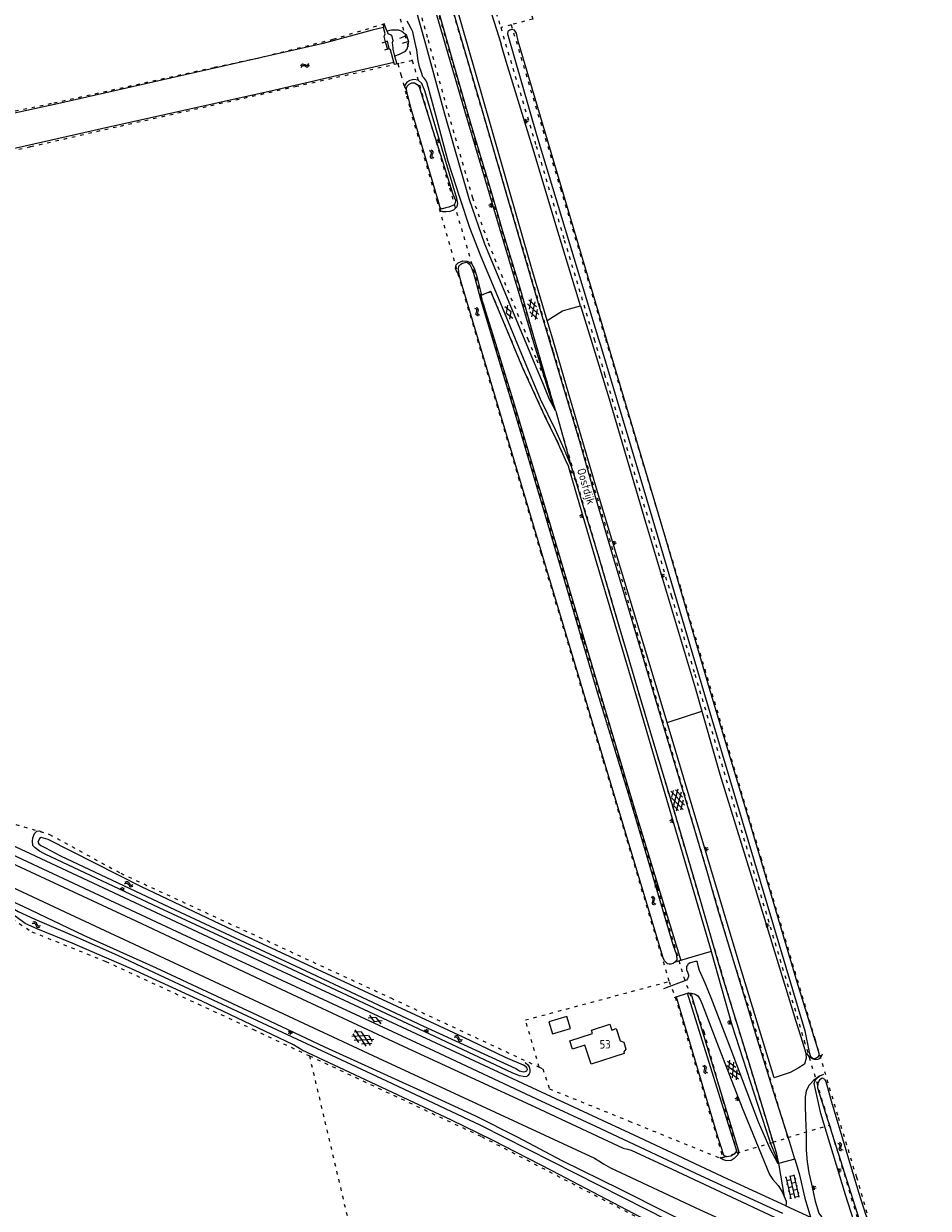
# Model space of a CAD drawing. Header units: metres. Extents: x 64961 to 73789, y 403835 to 410663.
# Tile 59 of 135: x 70193 to 70460, y 404243 to 404593. Entities that reach past the tile are written whole.
import ezdxf

# ---------------------------------------------------------------- set-up
doc = ezdxf.new("R2010")
doc.units = ezdxf.units.M
doc.linetypes.add('PERCEELGRENS', pattern=[2.5, 1, -1.5])
for name, color, linetype, lineweight in [('B-GEO-OG-GEBOUW_hoofdgebouw-G', 2, 'Continuous', 25), ('B-GEO-OG-GEBOUW_huisnr-T', 6, 'Continuous', 25), ('B-GEO-OG-GRENS_perceel-G', 253, 'PERCEELGRENS', 0), ('B-GEO-OG-HEK-G', 253, 'WZE_AFRASTERING', 0), ('B-GEO-OG-KUNSTWERK-G', 253, 'Continuous', 0), ('B-GEO-OG-OVLIJNOBJ-G', 253, 'Continuous', 0), ('B-GEO-OG-SLOOT_insteek-G', 253, 'Continuous', 0), ('B-GEO-OG-STRAATNAAM-T', 7, 'Continuous', 35), ('B-GEO-OG-TALUD-S', 253, 'Continuous', 0), ('B-GEO-OG-VERH_gesl-S', 253, 'Continuous', 0), ('B-GEO-OG-VERH_kntgesl-G', 253, 'Continuous', 0), ('B-GEO-OG-VERH_kntopen-G', 253, 'Continuous', 0), ('B-GEO-OG-VERH_open-S', 253, 'Continuous', 0), ('B-GEO-OG-WATER-S', 253, 'Continuous', 0), ('T22', 7, 'Continuous', 0)]:
    doc.layers.add(name, color=color, linetype=linetype, lineweight=lineweight)
doc.styles.add('isocp', font='isocp.shx')
doc.linetypes.add('WZE_AFRASTERING', pattern='A,9,-1.72,[205,WZE.shx,S=0.155,R=0,X=0,Y=0],-3.28', length=14)

# ---------------------------------------------------------------- blocks, each defined once
blk = doc.blocks.new('S024')
at = {"color": 0}
for p, q in [((0, 1.2), (6.7, 1.2)), ((0, 0), (6.7, 0)), ((0.2, 1.2), (0.2, 0)), ((1.25, 1.5), (1.25, 1.2)), ((1.25, 0), (1.25, -1.2)), ((2.3, 1.2), (2.3, 0)), ((3.35, 1.5), (3.35, 1.2)), ((3.35, 0), (3.35, -1.2)), ((4.4, 1.2), (4.4, 0)), ((5.45, 1.5), (5.45, 1.2)), ((5.45, 0), (5.45, -1.2)), ((6.5, 1.2), (6.5, 0)), ((0, -1.2), (6.7, -1.2)), ((0.2, -1.2), (0.2, -1.5)), ((2.3, -1.2), (2.3, -1.5)), ((4.4, -1.2), (4.4, -1.5)), ((6.5, -1.2), (6.5, -1.5))]:
    blk.add_line(p, q, dxfattribs=at)
blk = doc.blocks.new('S04')
at = {"color": 0}
for p, q in [((0, 0.5), (0.5, 0.5)), ((0, 0.25), (1, 0.25)), ((0, 0), (0.5, 0)), ((0, -0.25), (1, -0.25)), ((0, -0.5), (0.5, -0.5))]:
    blk.add_line(p, q, dxfattribs=at)
blk = doc.blocks.new('S05')
at = {"color": 0}
for p, q in [((0.08, 0.3), (0.38, 0.59)), ((0.11, -0.19), (0.41, 0.09)), ((0.38, 0.59), (0.68, 0.71)), ((0.41, 0.09), (0.71, 0.21)), ((0.68, 0.71), (1.01, 0.62)), ((0.71, 0.21), (1.02, 0.12)), ((1.01, 0.62), (1.33, 0.37)), ((1.02, 0.12), (1.36, -0.12)), ((1.33, 0.37), (1.66, 0.13)), ((1.66, 0.13), (1.97, 0.04)), ((1.97, 0.04), (2.28, 0.16)), ((2.28, 0.16), (2.58, 0.44)), ((1.36, -0.12), (1.68, -0.37)), ((1.68, -0.37), (2, -0.46)), ((2, -0.46), (2.31, -0.33)), ((2.31, -0.33), (2.61, -0.05))]:
    blk.add_line(p, q, dxfattribs=at)
blk = doc.blocks.new('S014')
at = {"color": 0}
for p, q in [((0, -0.75), (4.2, 1.67)), ((0, 0.65), (1.78, 1.67)), ((5.07, -1.52), (0, 1.4)), ((2.64, -1.52), (0, 0)), ((1.08, -1.52), (6.15, 1.4)), ((6.15, -0.75), (1.95, 1.67)), ((3.51, -1.52), (6.15, 0)), ((6.15, 0.65), (4.37, 1.67))]:
    blk.add_line(p, q, dxfattribs=at)
blk = doc.blocks.new('S012')
at = {"color": 0}
for p, q in [((1.18, 2.05), (0, 0)), ((1.18, -2.05), (0, 0)), ((1.4, 0), (0.21, -2.05)), ((1.4, 0), (0.22, 2.05))]:
    blk.add_line(p, q, dxfattribs=at)
blk = doc.blocks.new('S016')
at = {"color": 0, "linetype": 'Continuous'}
for points in [[(0.01, -0.38), (2.65, 1.15)], [(2.65, -1.15), (0.01, 0.38)], [(5.07, -1.15), (1.09, 1.15)], [(1.09, -1.15), (5.07, 1.15)], [(6.16, -0.38), (3.51, 1.15)], [(3.51, -1.15), (6.16, 0.37)]]:
    blk.add_lwpolyline(points, dxfattribs=at)

msp = doc.modelspace()

# ---------------------------------------------------------------- linework, layer by layer
at = {"layer": 'B-GEO-OG-GEBOUW_hoofdgebouw-G'}
for points in [[(70354.532, 404296.413), (70353.469, 404299.959), (70348.162, 404298.368), (70349.225, 404294.823), (70354.532, 404296.413)], [(70370.944, 404290.247), (70370.303, 404289.495), (70370.458, 404289.016), (70360.658, 404285.85), (70358.836, 404291.483), (70355.174, 404290.3), (70354.381, 404292.754), (70361.029, 404294.901), (70360.725, 404295.841), (70366.176, 404297.602), (70366.733, 404295.88), (70368.096, 404296.32), (70369.272, 404292.684), (70370.28, 404292.298), (70370.944, 404290.247)]]:
    msp.add_lwpolyline(points, dxfattribs=at)
at = {"layer": 'B-GEO-OG-GRENS_perceel-G'}
for points in [[(70292.991, 404679.622), (70294.659, 404670.259), (70296.63, 404662.284), (70297.942, 404656.368), (70300.49, 404648.287), (70311.545, 404609.805), (70326.429, 404558.406), (70343.844, 404500)], [(70292.991, 404679.622), (70293.016, 404677.169), (70293.609, 404672.787), (70294.361, 404667.487), (70295.72, 404657.798), (70296.689, 404649.689), (70297.499, 404641.795), (70298.497, 404636.717), (70299.943, 404632.065), (70301.71, 404625.938), (70305.407, 404613.356), (70309.225, 404599.739), (70312.463, 404588.419), (70318.41, 404566.762), (70325.614, 404541.78), (70330.225, 404528.433), (70341.997, 404500)], [(70348.43, 404500), (70330.828, 404559.46), (70316.86, 404607.038), (70307.118, 404641.061), (70299.189, 404671.602), (70298.735, 404673.941)], [(70322.202, 404668.446), (70321.969, 404666.465), (70327.757, 404647.327), (70335.417, 404621.878), (70343.424, 404594.58), (70337.017, 404592.86)], [(70312.287, 404664.656), (70313.385, 404661.092), (70324.317, 404624.309), (70332.619, 404596.43), (70333.935, 404592.033)], [(70304.199, 404594.641), (70307.813, 404582.295)], [(70000, 404519.857), (70010.26, 404523.55), (70021.879, 404527.68), (70034.072, 404531.458), (70070.392, 404539.791), (70117.913, 404550.931), (70168.444, 404562.792), (70201.892, 404569.825), (70249.32, 404580.33), (70264.106, 404583.505), (70284.426, 404588.618), (70300.166, 404593.413)], [(70337.017, 404592.86), (70333.935, 404592.033)], [(70333.935, 404592.033), (70344.404, 404557.064), (70352.727, 404529.296), (70361.525, 404500)], [(70337.017, 404592.86), (70351.569, 404544.542), (70364.904, 404500)], [(70303.519, 404581.335), (70273.692, 404574.662), (70220.387, 404562.627), (70194.978, 404556.784), (70166.735, 404550.508), (70126.192, 404541.408), (70095.199, 404534.35), (70058.708, 404526.22), (70044.441, 404522.925), (70037.666, 404521.057), (70026.834, 404517.727), (70000, 404508.313)], [(70307.813, 404582.295), (70303.811, 404581.4), (70303.519, 404581.335)], [(70303.519, 404581.335), (70304.411, 404578.179), (70306.126, 404571.94), (70307.103, 404568.08), (70315.045, 404540.967), (70322.021, 404516.731), (70326.995, 404500)], [(70307.813, 404582.295), (70318.816, 404544.708), (70328.042, 404512.934)], [(70328.042, 404512.934), (70331.012, 404514.051), (70336.894, 404500)], [(70328.042, 404512.934), (70330.015, 404506.138), (70331.839, 404500)], [(70326.995, 404500), (70345.749, 404436.912), (70364.151, 404375.597), (70371.185, 404352.11), (70383.671, 404310.277)], [(70331.839, 404500), (70347.678, 404446.714), (70368.814, 404376.37), (70388.013, 404311.561), (70391.921, 404300.868), (70393.947, 404295.477), (70399.55, 404275.152), (70403.76, 404259.572)], [(70336.894, 404500), (70340.566, 404491.228), (70346.977, 404477.242), (70350.567, 404469.889), (70353.424, 404463.524), (70356.493, 404457.27)], [(70341.997, 404500), (70344.498, 404493.958), (70347.314, 404487.493), (70348.254, 404485.104)], [(70343.844, 404500), (70343.871, 404499.909), (70348.254, 404485.104)], [(70418.772, 404264.192), (70407.886, 404300.653), (70402.475, 404317.107), (70389.82, 404360.225), (70375.907, 404407.571), (70370.687, 404425.785), (70349.439, 404496.591), (70348.43, 404500)], [(70361.525, 404500), (70364.631, 404489.659), (70384.364, 404424.127), (70391.271, 404401.009), (70403.548, 404359.872), (70413.549, 404326.443), (70423.64, 404292.659), (70431.071, 404267.855)], [(70364.904, 404500), (70370.083, 404482.703), (70387.074, 404426.498), (70410.785, 404346.827), (70426.754, 404293.295), (70433.621, 404270.155), (70439.025, 404252.492), (70442.338, 404241.236)], [(70348.254, 404485.104), (70356.493, 404457.27)], [(70356.493, 404457.27), (70365.053, 404428.352), (70372.539, 404402.725), (70385.06, 404360.676), (70398.835, 404313.909), (70403.671, 404297.807), (70414.358, 404262.754)], [(70000, 404445.673), (70015.457, 404438.493), (70046.012, 404424.39), (70107.601, 404395.198), (70168.358, 404366.881), (70176.238, 404363.165), (70188.279, 404357.359), (70200.659, 404353.714), (70221.653, 404342.217), (70301.474, 404305.397), (70345.313, 404284.959)], [(70159.983, 404343.16), (70163.005, 404341.755), (70185.425, 404331.458), (70195.438, 404324.92), (70217.238, 404316.188), (70260.728, 404296.125), (70277.392, 404288.313)], [(70345.313, 404284.959), (70341.227, 404298.884), (70383.671, 404310.277)], [(70383.671, 404310.277), (70385.513, 404305.642), (70399.55, 404258.308)], [(70277.392, 404288.313), (70291.672, 404227.764), (70309.918, 404152.581)], [(70277.392, 404288.313), (70328.299, 404264.449), (70379.175, 404238.076), (70416.206, 404218.915), (70427.543, 404180.709)], [(70345.313, 404284.959), (70346.398, 404284.454), (70348.303, 404278.544), (70371.886, 404269.015), (70398.747, 404258.067), (70399.55, 404258.308)], [(70418.772, 404264.192), (70431.071, 404267.855)], [(70431.071, 404267.855), (70443.753, 404225.527), (70451.986, 404198.017), (70461.519, 404166.068)], [(70403.76, 404259.572), (70414.358, 404262.754)], [(70414.358, 404262.754), (70418.803, 404264.089), (70418.772, 404264.192)], [(70399.55, 404258.308), (70399.838, 404258.395), (70403.76, 404259.572)]]:
    msp.add_lwpolyline(points, dxfattribs=at)
at = {"layer": 'B-GEO-OG-HEK-G'}
for points in [[(70347.649, 404505.533), (70343.132, 404520.789), (70328.161, 404572.957), (70317.176, 404611.365), (70314.541, 404620.074), (70313.415, 404624.658), (70312.68, 404633.539), (70313.043, 404640.365), (70317.266, 404642.212)], [(70357.545, 404509.847), (70350.488, 404532.774), (70343.77, 404555.18), (70335.584, 404582.061), (70334.053, 404587.025), (70334.083, 404587.16)], [(70336.894, 404500), (70331.012, 404514.051), (70328.244, 404513.014)], [(70328.244, 404513.014), (70327.996, 404512.921), (70331.978, 404500)], [(70347.649, 404505.533), (70352.142, 404508.354), (70354.261, 404508.991), (70357.545, 404509.847)], [(70357.545, 404509.847), (70360.576, 404500)], [(70349.287, 404500), (70347.649, 404505.533)], [(70331.978, 404500), (70338.301, 404479.486), (70351.526, 404435.182), (70373.7, 404360.589), (70387.153, 404316.48)], [(70338.198, 404496.885), (70336.894, 404500)], [(70383.097, 404386.81), (70377.734, 404404.801), (70362.577, 404454.895), (70353.404, 404486.098), (70349.287, 404500)], [(70360.576, 404500), (70365.998, 404482.383), (70376.734, 404445.985), (70391.501, 404396.676), (70393.368, 404390.153)], [(70396.113, 404319.127), (70396.212, 404319.156), (70387.141, 404349.895), (70381.573, 404369.04), (70374.515, 404392.824), (70367.664, 404416.019), (70361.852, 404435.512), (70354.278, 404461.397), (70353.952, 404462.45), (70353.424, 404463.524), (70350.567, 404469.889), (70346.977, 404477.242), (70340.566, 404491.228), (70338.198, 404496.885)], [(70383.097, 404386.81), (70393.368, 404390.153)], [(70393.368, 404390.153), (70398.71, 404371.494), (70409.565, 404336.119), (70421.175, 404298.526), (70423.131, 404292.289), (70424.079, 404289.077)], [(70424.079, 404289.077), (70424.198, 404287.573), (70423.701, 404285.834), (70421.789, 404284.608), (70419.417, 404283.345), (70414.71, 404281.818), (70404.353, 404315.701), (70390.476, 404362.057), (70383.097, 404386.81)], [(70396.113, 404319.127), (70389.023, 404317.032)], [(70387.153, 404316.48), (70385.413, 404315.977)], [(70389.023, 404317.032), (70387.153, 404316.48)]]:
    msp.add_lwpolyline(points, dxfattribs=at)
at = {"layer": 'B-GEO-OG-KUNSTWERK-G'}
for points in [[(70300.317, 404591.055), (70299.642, 404593.001), (70299.16, 404592.842), (70299.337, 404592.09)], [(70301.002, 404585.863), (70300.447, 404588.017), (70299.878, 404587.8), (70299.471, 404589.471), (70299.773, 404590.242), (70299.337, 404592.09)], [(70300.317, 404591.055), (70300.573, 404590.315), (70301.629, 404589.795), (70302.091, 404588.144), (70301.879, 404587.58), (70302.08, 404585.942), (70302.013, 404585.568), (70302.552, 404583.647)], [(70298.951, 404587.52), (70299.839, 404587.814), (70300.441, 404585.694)], [(70304.164, 404588.97), (70306.108, 404589.737)], [(70306.686, 404587.92), (70304.812, 404587.397)], [(70306.108, 404589.737), (70306.686, 404587.92)], [(70300.441, 404585.694), (70299.555, 404585.35)], [(70300.441, 404585.694), (70301.003, 404585.863)], [(70302.385, 404581.822), (70301.343, 404585.479), (70301.04, 404585.716), (70301.002, 404585.863)], [(70302.552, 404583.647), (70303.2, 404581.338), (70302.569, 404581.176), (70302.385, 404581.822)], [(70385.8, 404305.73), (70389.086, 404306.789)], [(70389.086, 404306.789), (70389.41, 404306.893)], [(70389.41, 404306.893), (70390.38, 404306.313)], [(70385.263, 404305.557), (70385.8, 404305.73)]]:
    msp.add_lwpolyline(points, dxfattribs=at)
at = {"layer": 'B-GEO-OG-OVLIJNOBJ-G'}
for points in [[(70306.94, 404623.151), (70323.201, 404567.574), (70334.603, 404529.475), (70342.62, 404502.411), (70343.36, 404500)], [(70315.829, 404539.261), (70316.025, 404537.983), (70316.758, 404537.726), (70317.798, 404537.701), (70319.033, 404537.83), (70320.089, 404538.237), (70321.083, 404539.159), (70321.307, 404540.07), (70320.93, 404541.571), (70311.564, 404573.376), (70310.672, 404575.545), (70309.504, 404576.494), (70308.244, 404576.758), (70307.057, 404576.464), (70306.21, 404575.888), (70305.597, 404575.032), (70305.511, 404574.535), (70305.956, 404573.775)], [(70321.669, 404519.037), (70320.848, 404520.231), (70320.618, 404520.929), (70320.777, 404521.936), (70321.327, 404522.551), (70322.7, 404523.122), (70324.051, 404523.098), (70325.335, 404522.361), (70326.108, 404520.993), (70326.824, 404518.817), (70328.244, 404513.014)], [(70343.36, 404500), (70349.421, 404480.249)], [(70138.632, 404358.537), (70142.114, 404356.848), (70174.957, 404340.59), (70192.724, 404332.46), (70210.656, 404323.899), (70232.137, 404314.305), (70262.073, 404300.295), (70281.915, 404290.946), (70311.333, 404277.516), (70326.473, 404270.54), (70338.757, 404264.397), (70351.973, 404257.345), (70369.249, 404248.887), (70383.085, 404241.911), (70397.78, 404234.758), (70407.195, 404232.406)], [(70341.116, 404286.301), (70341.211, 404286.257), (70341.919, 404285.644), (70342.353, 404285.067), (70342.516, 404284.156), (70342.49, 404283.333), (70342.356, 404282.994), (70341.97, 404282.526), (70341.617, 404282.221), (70341.366, 404282.092), (70340.573, 404282.172), (70339.51, 404282.426), (70337.352, 404283.222), (70270.859, 404314.527), (70232.99, 404332.029), (70199.364, 404347.844), (70197.624, 404348.792), (70196.403, 404349.696), (70195.739, 404350.403), (70195.563, 404351.754), (70195.676, 404352.739), (70196.224, 404353.971), (70196.864, 404354.678), (70197.635, 404354.764), (70198.23, 404354.47)], [(70396.113, 404319.127), (70402.191, 404297.412), (70409.835, 404274.036), (70413.667, 404262.436), (70415.089, 404258.822), (70415.699, 404256.778)], [(70390.38, 404306.313), (70390.317, 404306.068), (70404.234, 404260.238), (70404.185, 404259.581), (70403.978, 404259.093), (70403.548, 404258.53), (70402.912, 404257.96), (70402.043, 404257.411), (70400.79, 404257.273), (70399.672, 404257.528), (70398.68, 404258.273)], [(70424.079, 404289.077), (70424.263, 404288.935), (70425.066, 404288.013), (70426.11, 404287.366), (70426.914, 404287.174), (70427.688, 404287.266), (70428.296, 404287.622), (70428.85, 404288.345), (70429.019, 404288.893)], [(70428.22, 404282.34), (70426.332, 404281.032), (70425.116, 404279.59), (70424.202, 404277.908), (70423.848, 404276.042), (70423.922, 404273.687), (70423.969, 404269.901), (70424.158, 404265.541), (70424.168, 404260.391), (70424.46, 404257.014), (70424.999, 404253.709), (70425.794, 404250.381), (70426.837, 404245.382), (70427.921, 404241.854), (70428.732, 404240.755), (70429.904, 404239.941), (70431.69, 404238.888), (70444.043, 404232.707)], [(70444.043, 404232.707), (70442.326, 404234.164), (70440.487, 404236.287), (70438.567, 404238.441), (70438.258, 404239.588), (70435.8, 404247.236), (70428.563, 404271.297), (70426.529, 404280.146), (70426.948, 404281.238), (70428.22, 404282.34)], [(70428.22, 404282.34), (70429.428, 404282.835)]]:
    msp.add_lwpolyline(points, dxfattribs=at)
at = {"layer": 'B-GEO-OG-SLOOT_insteek-G'}
for points in [[(70317.266, 404642.212), (70324.884, 404616.146), (70331.907, 404593.972), (70334.083, 404587.16)], [(70299.337, 404592.09), (70295.944, 404591.322), (70281.453, 404587.352), (70202.985, 404569.544), (70158.449, 404559.866), (70076.379, 404540.253), (70040.528, 404532.017), (70032.278, 404529.908), (70027.823, 404528.586), (70021.326, 404526.235), (70009.493, 404522.041), (70000, 404518.576)], [(70300.317, 404591.055), (70301.709, 404591.364), (70303.611, 404591.403), (70304.268, 404591.229), (70304.74, 404590.959), (70305.194, 404590.632), (70305.915, 404590.049), (70306.108, 404589.737)], [(70365.177, 404500), (70353.033, 404540.843), (70339.133, 404588.037), (70338.614, 404590.422), (70338.012, 404591.296), (70337.235, 404591.488), (70336.621, 404591.335), (70336.049, 404590.856), (70335.971, 404590.237), (70344.589, 404560.083), (70362.858, 404500)], [(70306.686, 404587.92), (70306.505, 404586.722), (70306.191, 404585.652), (70305.46, 404584.891), (70304.721, 404584.522), (70303.965, 404584.077), (70302.552, 404583.647)], [(70000, 404509.006), (70026.733, 404518.594), (70035.324, 404521.305), (70039.079, 404522.296), (70043.646, 404523.565), (70082.021, 404532.078), (70141.109, 404545.233), (70163.32, 404550.298), (70215.989, 404562.214), (70267.289, 404573.705), (70302.385, 404581.822)], [(70305.956, 404573.775), (70306.33, 404574.748), (70306.864, 404575.295), (70307.679, 404575.765), (70308.504, 404575.775), (70309.256, 404575.273), (70309.811, 404574.59), (70319.817, 404542.883), (70320.534, 404541.099), (70320.516, 404540.248), (70320.199, 404539.72), (70319.757, 404539.466), (70318.576, 404538.969), (70317.676, 404538.76), (70316.72, 404538.498), (70316.41, 404538.523), (70316.188, 404538.734), (70315.829, 404539.261)], [(70305.956, 404573.775), (70306.201, 404572.752), (70306.417, 404572.014), (70307.409, 404568.192), (70307.394, 404568.152), (70315.533, 404540.367), (70315.829, 404539.261)], [(70327.308, 404500), (70322.291, 404516.878), (70321.669, 404519.037), (70321.435, 404520.749), (70321.602, 404521.581), (70322.109, 404522.13), (70322.621, 404522.449), (70323.401, 404522.703), (70323.768, 404522.757), (70324.221, 404522.578), (70324.836, 404522.055), (70325.252, 404521.242), (70325.903, 404519.501), (70327.94, 404511.801), (70331.494, 404500)], [(70385.413, 404315.977), (70384.844, 404315.579), (70384.201, 404315.374), (70383.686, 404315.339), (70383.192, 404315.506), (70382.785, 404315.832), (70382.319, 404316.39), (70381.893, 404317.271), (70364.438, 404375.683), (70346.11, 404436.75), (70327.308, 404500)], [(70331.494, 404500), (70338.761, 404475.873), (70352.752, 404428.58), (70362.527, 404395.408), (70372.298, 404363.561), (70384.742, 404321.166), (70385.847, 404318.178), (70385.926, 404316.688), (70385.413, 404315.977)], [(70362.858, 404500), (70363.401, 404498.214), (70377.03, 404452.8), (70395.757, 404389.758), (70423.759, 404295.713), (70425.065, 404289.419), (70425.501, 404288.078), (70426.319, 404287.534), (70426.832, 404287.515), (70427.355, 404287.765), (70427.801, 404288.127), (70428.075, 404288.59)], [(70428.075, 404288.59), (70427.86, 404289.693), (70421.499, 404310.085), (70407.627, 404356.941), (70395.805, 404396.11), (70382.724, 404440.989), (70365.177, 404500)], [(70410.287, 404219.767), (70409.348, 404221.663), (70407.574, 404223.197), (70394.024, 404230.578), (70373.168, 404241.679), (70349.163, 404254.349), (70331.487, 404263.341), (70319.221, 404269.352), (70275.32, 404289.989), (70272.75, 404291.553), (70245.635, 404304.457), (70224.879, 404313.987), (70207.3, 404321.576), (70197.176, 404325.673), (70193.429, 404327.427), (70190.73, 404329.338), (70187.042, 404331.652), (70185.124, 404332.62), (70184.613, 404332.965), (70181.176, 404334.558), (70180.269, 404334.957), (70176.199, 404336.91), (70144.928, 404351.637), (70140.036, 404353.784)], [(70141.596, 404355.073), (70180.923, 404336.501), (70185.074, 404334.516), (70186.432, 404334.033), (70188.435, 404332.72), (70191.399, 404330.951), (70196.297, 404328.681), (70208.731, 404323.397), (70220.684, 404318.06), (70231.545, 404312.951), (70241.85, 404308.037), (70251.66, 404303.538), (70300.143, 404280.906), (70327.953, 404267.857), (70376.928, 404243), (70406.946, 404227.711), (70408.785, 404226.829), (70410.559, 404226.062)], [(70198.137, 404352.839), (70197.645, 404352.484), (70197.425, 404352.038), (70197.277, 404351.686), (70197.198, 404351.373), (70197.431, 404350.926), (70198.061, 404350.453), (70199.439, 404349.75), (70203.866, 404347.358), (70237.708, 404331.453), (70274.719, 404314.157), (70311.146, 404297.058), (70338.396, 404284.521), (70339.487, 404283.868), (70340.535, 404283.574), (70341.168, 404283.636), (70341.35, 404283.726), (70341.617, 404283.924), (70341.787, 404284.11), (70341.875, 404284.272), (70341.723, 404284.689), (70341.407, 404285.084), (70340.624, 404285.52), (70335.344, 404287.83), (70322.836, 404293.844), (70289.338, 404309.353), (70256.857, 404324.459), (70227.819, 404338.193), (70200.202, 404352.169), (70198.137, 404352.839)], [(70385.8, 404305.73), (70398.114, 404264.209), (70399.291, 404260.657), (70399.41, 404260.076), (70399.851, 404258.84), (70400.748, 404258.565), (70401.949, 404258.76), (70403.167, 404259.503), (70403.655, 404260.174), (70389.086, 404306.789)], [(70427.604, 404280.335), (70427.535, 404278.864), (70439.826, 404239.948), (70440.541, 404238.11), (70441.339, 404237.391), (70443.263, 404236.44), (70473.426, 404222.159), (70543.359, 404185.182), (70571.027, 404169.994), (70591.064, 404157.836), (70604.716, 404150.013), (70623.982, 404137.889), (70638.617, 404129.024), (70655.5, 404118.141), (70664.929, 404111.657), (70674.337, 404106.229), (70681.104, 404102.538), (70704.991, 404091.197), (70726.242, 404080.909), (70745.652, 404071.774), (70763.17, 404063.5), (70772.098, 404059.729), (70774.237, 404059.354), (70776, 404059.483)], [(70472.906, 404225.247), (70446.804, 404237.876), (70444.331, 404238.969), (70443.164, 404239.58), (70442.637, 404239.924), (70441.924, 404241.113), (70439.733, 404247.94), (70431.932, 404273.901), (70431.971, 404273.859), (70430.089, 404280.634), (70429.654, 404281.299), (70428.994, 404281.729), (70428.678, 404281.593), (70428.091, 404281.074), (70427.604, 404280.335)]]:
    msp.add_lwpolyline(points, dxfattribs=at)
at = {"layer": 'B-GEO-OG-VERH_kntgesl-G'}
for points in [[(70340.914, 404500), (70329.28, 404528.106), (70324.658, 404541.486), (70317.455, 404566.464), (70311.496, 404588.166), (70308.22, 404599.616), (70304.44, 404613.099), (70300.751, 404625.656)], [(70343.959, 404500), (70343.446, 404501.745), (70339.648, 404515.107), (70334.542, 404531.816), (70331.264, 404543.185), (70325.138, 404563.717), (70319.718, 404582.506), (70315.618, 404596.838), (70312.471, 404607.729), (70309.557, 404617.638), (70307.814, 404623.318)], [(70348.247, 404500), (70345.593, 404508.896), (70336.315, 404540.549), (70327.852, 404569.779), (70320.907, 404593.667), (70315.906, 404611.021), (70313.719, 404618.321), (70312.637, 404623.79)], [(70338.285, 404500), (70334.356, 404509.52), (70328.165, 404524.309), (70324.823, 404532.883), (70321.971, 404541.573), (70318.434, 404552.519), (70314.728, 404566.174), (70312.191, 404575.677), (70311.818, 404576.556), (70311.31, 404577.075), (70310.935, 404577.536), (70310.509, 404578.782), (70309.909, 404580.44), (70309.559, 404582.305), (70309.211, 404584.561), (70309.112, 404585.511), (70308.96, 404586.152), (70307.997, 404590.757), (70307.507, 404591.762), (70306.747, 404593.115), (70306.306, 404593.983)], [(70354.627, 404462.789), (70352.669, 404467.54), (70350.112, 404473.245), (70345.707, 404482.318), (70340.64, 404494.294), (70338.285, 404500)], [(70349.421, 404480.249), (70348.324, 404482.193), (70346.386, 404487.118), (70343.573, 404493.576), (70340.914, 404500)], [(70350.249, 404478.714), (70348.765, 404483.487), (70346.612, 404490.975), (70343.959, 404500)], [(70420.799, 404257.795), (70419.317, 404262.682), (70414.64, 404277.479), (70412.998, 404282.831), (70409.835, 404293.009), (70406.798, 404303.251), (70398.43, 404330.604), (70395.793, 404339.625), (70395.122, 404342.08), (70390.184, 404358.58), (70383.98, 404379.196), (70366.791, 404437.098), (70361.983, 404453.458), (70357.375, 404469.405), (70348.247, 404500)], [(70350.249, 404478.714), (70349.421, 404480.249)], [(70354.627, 404462.789), (70356.057, 404458.383), (70358.689, 404449.255), (70360.118, 404444.822), (70362.593, 404436.539), (70367.761, 404418.949), (70371.331, 404407.069), (70375.209, 404393.677), (70379.351, 404379.748), (70384.755, 404361.859), (70391.887, 404337.69), (70399.282, 404312.084), (70406.254, 404289.622), (70415.309, 404259.693), (70415.923, 404256.997), (70416.004, 404256.514)], [(70418.196, 404243.977), (70401.001, 404251.829), (70374.828, 404264.154), (70344.742, 404278.182), (70253.682, 404320.469), (70195.001, 404347.928), (70160.759, 404363.777), (70137.873, 404374.555), (70114.331, 404385.409), (70101.656, 404391.318), (70080.808, 404401.002), (70067.431, 404407.29), (70050.874, 404415.045), (70000, 404438.675)], [(70417.244, 404241.754), (70393.029, 404252.838), (70362.069, 404267.429), (70344.617, 404275.536), (70314.384, 404289.692), (70273.376, 404308.639), (70239.839, 404324.219), (70207.808, 404339.242), (70177.368, 404353.336), (70089.803, 404394.194), (70049.936, 404412.775), (70000, 404436.003)], [(70049.171, 404410.444), (70131.783, 404372.141), (70180.752, 404349.247), (70224.665, 404328.821), (70264.606, 404310.017), (70305.123, 404291.168), (70344.007, 404273.18), (70370.143, 404261.008), (70371.369, 404260.722), (70372.457, 404260.385), (70384.552, 404254.783), (70414.877, 404240.633)], [(70104.103, 404378.092), (70123.966, 404368.93), (70139.059, 404361.777), (70140.343, 404361.146), (70205.124, 404330.816), (70297.586, 404287.715), (70361.659, 404258.025), (70362.912, 404257.257), (70364.353, 404256.401), (70366.39, 404255.252), (70392.887, 404242.78), (70407.796, 404235.969)], [(70389.112, 404315.069), (70388.862, 404314.681), (70388.87, 404313.651), (70389.187, 404312.831), (70389.218, 404312.721)], [(70415.698, 404256.78), (70413.561, 404260.847), (70410.145, 404268.685), (70402, 404290.101), (70396.118, 404305.444), (70394.305, 404309.73), (70392.627, 404313.504), (70392.26, 404314.916), (70392.058, 404315.898), (70391.955, 404316.12), (70391.463, 404316.191), (70390.66, 404315.969), (70389.744, 404315.642), (70389.252, 404315.287), (70389.112, 404315.069)], [(70389.394, 404311.76), (70389.144, 404311.034), (70388.816, 404310.647), (70382.063, 404308.116)], [(70389.218, 404312.721), (70389.372, 404312.18), (70389.401, 404311.781), (70389.394, 404311.76)], [(70389.41, 404306.893), (70390.324, 404306.839), (70391.095, 404306.627)], [(70391.095, 404306.627), (70391.349, 404306.557), (70392.155, 404306.01), (70392.863, 404304.971), (70393.41, 404303.595), (70397.812, 404292.238), (70405.229, 404272.96), (70413.36, 404253.234), (70414.369, 404251.733), (70415.96, 404249.953), (70416.977, 404248.273), (70417.725, 404246.739)], [(70416.004, 404256.514), (70415.987, 404256.391), (70415.945, 404256.378), (70415.865, 404256.463), (70415.698, 404256.78)], [(70418.196, 404243.977), (70425.514, 404240.635)]]:
    msp.add_lwpolyline(points, dxfattribs=at)
at = {"layer": 'B-GEO-OG-VERH_kntopen-G'}
for points in [[(70420.799, 404257.795), (70416.004, 404256.514)], [(70420.799, 404257.795), (70422.1, 404253.505), (70423.832, 404246.242), (70425.514, 404240.635)], [(70416.004, 404256.514), (70417.725, 404246.739)], [(70417.725, 404246.739), (70418.257, 404245.349), (70418.303, 404244.647), (70418.196, 404243.977)]]:
    msp.add_lwpolyline(points, dxfattribs=at)
at = {"layer": 'T22'}
msp.add_lwpolyline([(70350.249, 404478.714), (70354.627, 404462.789)], dxfattribs=at)

# ---------------------------------------------------------------- block references
at = {"layer": 'B-GEO-OG-TALUD-S'}
for p, rotation in [((70341.14, 404564.341), 16.81732271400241), ((70315.902, 404558.599), 195.2976373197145), ((70331.371, 404539.558), 196.293737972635), ((70358.234, 404447.828), 196.7107745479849), ((70367.11, 404439.75), 16.53878336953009), ((70381.412, 404430.03), 17.00882667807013), ((70358.489, 404411.865), 196.6040313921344), ((70384.85, 404357.795), 196.5375318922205), ((70394.301, 404349.298), 15.73913347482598), ((70222.009, 404337.218), 65.660739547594), ((70380.387, 404338.59), 196.1006438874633), ((70412.304, 404326.797), 15.91911687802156), ((70311.9, 404295.306), 63.11840077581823), ((70401.889, 404298.179), 195.4363215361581), ((70271.873, 404295.504), 243.914801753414), ((70404.136, 404275.677), 200.4086897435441), ((70433.595, 404254.386), 16.82828250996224), ((70426.095, 404249.295), 15.28101965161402)]:
    msp.add_blockref('S04', p, dxfattribs=dict(at, rotation=rotation))
at = {"layer": 'B-GEO-OG-VERH_gesl-S'}
for name, p, rotation in [('S012', (70336.978, 404508.227), 202.3863655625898), ('S016', (70344.443, 404505.906), 107.4018879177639), ('S014', (70387.081, 404360.913), 104.5365092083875), ('S012', (70296.521, 404298.378), 66.2819901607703), ('S014', (70290.315, 404294.756), 333.2555797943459), ('S016', (70401.287, 404286.897), 295.0791789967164)]:
    msp.add_blockref(name, p, dxfattribs=dict(at, rotation=rotation))
at = {"layer": 'B-GEO-OG-VERH_open-S', "rotation": 282.1868402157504}
msp.add_blockref('S024', (70419.388, 404252.839), dxfattribs=at)
at = {"layer": 'B-GEO-OG-WATER-S'}
for p, rotation in [((70274.858, 404580.463), 13.174926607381), ((70314.043, 404553.291), 105.5363720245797), ((70327.634, 404506.879), 112.1525865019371), ((70222.775, 404339.314), 341.5831655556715), ((70379.665, 404332.872), 110.0663496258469), ((70195.466, 404327.609), 332.4869388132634), ((70320.164, 404293.997), 330.9732337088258), ((70393.671, 404285.506), 291.4077399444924), ((70434.934, 404260.218), 112.2586600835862)]:
    msp.add_blockref('S05', p, dxfattribs=dict(at, rotation=rotation))

# ---------------------------------------------------------------- texts
at = {"layer": 'B-GEO-OG-GEBOUW_huisnr-T', "style": 'isocp'}
msp.add_text('53', height=2.5, dxfattribs=at).set_placement((70363.177, 404290.455))
at = {"layer": 'B-GEO-OG-STRAATNAAM-T', "style": 'isocp'}
msp.add_text('Oostdijk', height=2.5, rotation=286.67729, dxfattribs=at).set_placement((70356.434, 404461.436))

doc.saveas('drawing.dxf')
